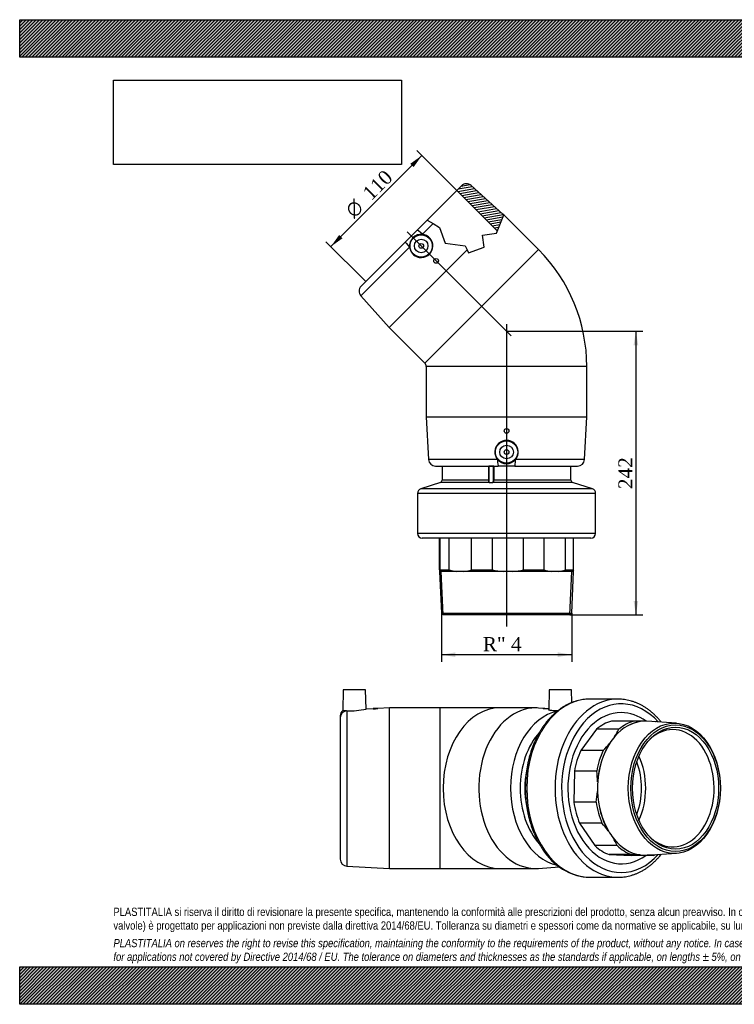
# Model space of a CAD drawing. Header units: millimetres. Extents: x 0 to 1188, y 0 to 840.
# Tile 1 of 2: x 0 to 610, y 0 to 840. Entities that reach past the tile are written whole.
import ezdxf
from ezdxf.enums import TextEntityAlignment as Align
from ezdxf.lldxf.tags import DXFTag

# ---------------------------------------------------------------- set-up
doc = ezdxf.new("R2010")
doc.units = ezdxf.units.MM
doc.header["$LTSCALE"] = 4
for name, color, linetype in [('Default', 7, 'Continuous'), ('DV3_Default', 7, 'Continuous'), ('GE4P110C', 7, 'Continuous'), ('IOM110C', 7, 'Continuous'), ('PARTE_PE_110', 7, 'Continuous')]:
    doc.layers.add(name, color=color, linetype=linetype)
doc.styles.add('SEACAD_Solid_Edge_ANSI1_Symbols', font='semeca1.ttf')
doc.styles.add('SEACAD_Times_New_Roman', font='times.ttf')
tags = doc.linetypes.add('CENTER2', pattern=[28.575, 19.05, -3.175, 3.175, -3.175]).pattern_tags.tags
tags[10:11] = [DXFTag(74, 4), DXFTag(75, 0), DXFTag(340, '0'), DXFTag(46, 0.0), DXFTag(50, 0.0), DXFTag(44, 0.0), DXFTag(45, 0.0)]
tags[8:9] = [DXFTag(74, 4), DXFTag(75, 0), DXFTag(340, '0'), DXFTag(46, 0.0), DXFTag(50, 0.0), DXFTag(44, 0.0), DXFTag(45, 0.0)]
tags[6:7] = [DXFTag(74, 4), DXFTag(75, 0), DXFTag(340, '0'), DXFTag(46, 0.0), DXFTag(50, 0.0), DXFTag(44, 0.0), DXFTag(45, 0.0)]
tags[4:5] = [DXFTag(74, 4), DXFTag(75, 0), DXFTag(340, '0'), DXFTag(46, 0.0), DXFTag(50, 0.0), DXFTag(44, 0.0), DXFTag(45, 0.0)]
doc.dimstyles.new('ANSImm', dxfattribs={"dimtxt": 12, "dimasz": 12, "dimexe": 6, "dimexo": 0, "dimgap": 3, "dimtad": 1, "dimdsep": 46, "dimtxsty": 'SEACAD_Times_New_Roman', "dimblk1": '_SE_FILLED', "dimblk2": '_SE_FILLED', "dimsah": 1, "dimcen": 6, "dimazin": 0, "dimtfac": 0.85, "dimtdec": 3, "dimtofl": 0, "dimtmove": 0, "dimatfit": 3, "dimfxl": 1, "dimarcsym": 0})
picture_1 = doc.add_image_def('image1.jpg', size_in_pixel=(4302, 1260))

# ---------------------------------------------------------------- blocks, each defined once
blk = doc.blocks.new('SE')
at = {"layer": 'GE4P110C', "color": 7, "linetype": 'Continuous'}
for p, q in [((276.16, 268.36), (275.69, 250.72)), ((295.16, 268.36), (276.16, 268.36)), ((295.59, 251.78), (295.16, 268.36)), ((451.99, 268.36), (451.54, 251.26)), ((470.99, 268.36), (451.99, 268.36)), ((471.27, 257.42), (470.99, 268.36)), ((301.68, 252.11), (295.56, 251.79)), ((305.66, 252.36), (301.66, 252.36)), ((301.66, 252.36), (301.66, 252.11)), ((315.66, 252.86), (305.63, 252.32)), ((305.66, 252.32), (305.66, 252.36)), ((315.66, 115.86), (315.66, 252.86)), ((358.66, 252.86), (315.66, 252.86)), ((358.66, 252.86), (358.66, 115.86)), ((409.87, 252.86), (358.66, 252.86)), ((440.27, 252.86), (409.87, 252.86)), ((448.16, 252.36), (442.87, 252.76)), ((446.76, 252.36), (450.76, 252.36)), ((446.76, 252.36), (446.76, 252.28)), ((450.76, 252.13), (450.76, 252.36)), ((451.56, 252.1), (450.76, 252.16)), ((273.66, 246.22), (273.66, 244.52)), ((273.66, 244.52), (273.66, 123.8)), ((279.34, 250.47), (279.34, 117.81)), ((279.34, 117.81), (315.66, 115.86)), ((315.66, 115.86), (358.66, 115.86)), ((358.66, 115.86), (409.87, 115.86)), ((409.87, 115.86), (440.27, 115.86)), ((442.87, 115.96), (460.56, 117.3))]:
    blk.add_line(p, q, dxfattribs=at)
for centre, radius, start, end in [((300.01, 320.24), 68.15, 271.38236, 274.75061), ((282.13, 317.01), 66.6, 264.45757, 267.59761), ((282.05, 317.83), 67.42, 267.69129, 281.58469), ((279.66, 123.8), 6, 180, 266.93351)]:
    blk.add_arc(centre, radius, start, end, dxfattribs=at)
for centre, major_axis, ratio, start_param, end_param in [((409.87, 184.36), (0, -68.5), 0.707107, 3.141593, 6.283185), ((440.27, 184.36), (0, 68.5), 0.707107, 0, 3.19519), ((440.27, 184.36), (0, 68.5), 0.707107, 6.229588, 6.283185), ((279.66, 246.21), (6, 0), 0.999969, 2.288282, 3.141651), ((279.66, 244.52), (-6, 0), 0.99327, 4.765909, 6.283185), ((465.96, 184.36), (0, 66.55), 0.707107, 0.150882, 2.988601), ((469.97, 184.36), (0, 60.56), 0.707107, 0.660446, 2.479881), ((469.97, 184.36), (0, 55), 0.707107, 1.297292, 1.849826)]:
    blk.add_ellipse(centre, major_axis=major_axis, ratio=ratio, start_param=start_param, end_param=end_param, dxfattribs=at)
for points, knots in [([(450.76, 252.13), (450.76, 252.12), (450.54, 252.11), (449.8, 252.11), (449.28, 252.12), (448.23, 252.14), (447.71, 252.16), (446.97, 252.22), (446.76, 252.25), (446.76, 252.28)], [0, 0, 0, 0, 0.125, 0.125, 0.25, 0.25, 0.375, 0.375, 0.4993894, 0.4993894, 0.4993894, 0.4993894]), ([(459.24, 250.43), (457.82, 250.4), (456.49, 250.4), (453.88, 250.52), (452.73, 250.68), (451.8, 250.98), (451.61, 251.09), (451.55, 251.22), (451.54, 251.24), (451.54, 251.26)], [0.0283472, 0.0283472, 0.0283472, 0.0283472, 0.125, 0.125, 0.25, 0.25, 0.3125, 0.3125, 0.3263173, 0.3263173, 0.3263173, 0.3263173])]:
    blk.add_open_spline(points, degree=3, knots=knots, dxfattribs=at)
at = {"layer": 'IOM110C', "color": 7, "linetype": 'Continuous'}
for p, q in [((524.16, 241.65), (505.07, 241.65)), ((531.6, 241.44), (531.5, 241.44)), ((560.43, 239.91), (535.38, 241.46)), ((492.34, 234.67), (478.89, 216.48)), ((511.44, 234.67), (492.34, 234.67)), ((507.78, 228.43), (507.88, 228.43)), ((503.65, 222.71), (503.55, 222.71)), ((497.98, 216.48), (478.89, 216.48)), ((473.38, 198.82), (472.95, 172.5)), ((492.47, 198.82), (473.38, 198.82)), ((493.28, 189.79), (493.38, 189.79)), ((493.25, 181.52), (493.15, 181.52)), ((492.05, 172.5), (472.95, 172.5)), ((477.89, 154.5), (490.75, 135.47)), ((496.98, 154.5), (477.89, 154.5)), ((502.35, 147.97), (502.45, 147.97)), ((509.84, 135.47), (490.75, 135.47)), ((506.49, 141.99), (506.39, 141.99)), ((503.24, 127.68), (521.85, 127.08)), ((522.33, 127.68), (503.24, 127.68)), ((540.94, 127.08), (521.85, 127.08)), ((529.67, 127.47), (529.77, 127.47)), ((535.38, 127.27), (560.43, 128.81))]:
    blk.add_line(p, q, dxfattribs=at)
for centre, radius, start, end in [((472.67, -1731.82), 1974.14, 88.29249, 88.50543), ((456.24, 262.87), 61.99, 326.24941, 332.93522), ((428.62, 284.03), 96.82, 315.75787, 320.70625), ((408.7, 186.75), 84.63, 2.06023, 8.1956), ((407.89, 187.33), 85.45, 350.00293, 356.10013), ((426.04, 90.72), 95.4, 36.88301, 41.95703), ((452.43, 109.25), 63.12, 24.54314, 31.24863), ((470.81, -1846.76), 1975.11, 88.29254, 88.50538), ((508.02, -672.21), 799.97, 87.64157, 88.02458)]:
    blk.add_arc(centre, radius, start, end, dxfattribs=at)
for centre, major_axis, start_param, end_param in [((513.46, 184.36), (0, 64.5), 0, 3.619132), ((513.46, 184.36), (0, 64.5), 5.800532, 6.283185), ((513.46, 184.36), (0, 58.5), 0.204225, 0.535739), ((533.51, 184.36), (0, 57.15), 0.049751, 0.690212), ((533.61, 184.36), (0, 57.15), 0.049751, 0.690212), ((532.55, 184.36), (0, 58.5), 0.204225, 0.535739), ((533.61, 184.36), (0, -57.15), 3.097918, 3.191343), ((532.55, 184.36), (0, 58.5), -0.253619, -0.24966), ((533.61, 184.36), (0, 57.15), 0.690212, 0.835149), ((557.33, 184.36), (0, 50), 0, 0.588174), ((557.33, 184.36), (0, 50), 2.553419, 6.283185), ((533.51, 184.36), (0, 57.15), 0.835149, 1.475611), ((533.61, 184.36), (0, 57.15), 0.835149, 1.475611), ((513.46, 184.36), (0, 58.5), 0.989623, 1.321137), ((532.55, 184.36), (0, 58.5), 0.989623, 1.321137), ((533.61, 184.36), (0, 57.15), 1.475611, 1.620547), ((533.51, 184.36), (0, -57.15), 4.76214, 5.402601), ((533.61, 184.36), (0, -57.15), 4.76214, 5.402601), ((513.46, 184.36), (0, -58.5), 4.916614, 5.248127), ((532.55, 184.36), (0, -58.5), 4.916614, 5.248127), ((533.61, 184.36), (0, -57.15), -0.880584, -0.735648), ((513.46, 184.36), (0, -58.5), 5.702012, 6.033526), ((533.51, 184.36), (0, -57.15), 5.547538, 6.188), ((533.61, 184.36), (0, -57.15), 5.547538, 6.188), ((532.55, 184.36), (0, -58.5), 5.702012, 6.033526), ((533.61, 184.36), (0, 57.15), 3.046407, 3.185267), ((532.55, 184.36), (0, -58.5), 0.204225, 0.253619)]:
    blk.add_ellipse(centre, major_axis=major_axis, ratio=0.707107, start_param=start_param, end_param=end_param, dxfattribs=at)
for centre, major_axis in [((558.72, 184.36), (0, 55.6)), ((559.78, 184.36), (0, 54.03)), ((559.78, 184.36), (0, -52))]:
    blk.add_ellipse(centre, major_axis=major_axis, ratio=0.707107, dxfattribs=at)
at = {"layer": 'PARTE_PE_110', "color": 7, "linetype": 'Continuous'}
for p, q in [((510.63, 260.36), (486.45, 260.36)), ((486.45, 108.36), (510.63, 108.36))]:
    blk.add_line(p, q, dxfattribs=at)
blk.add_arc((488.62, 157.56), 49.23, 210.76648, 267.51023, dxfattribs=at)
for centre, major_axis, start_param, end_param in [((513.46, 184.36), (0, -72), 2.473036, 6.283185), ((486.45, 184.36), (0, -76), 3.141593, 6.283185), ((510.63, 184.36), (0, 76), 0, 3.142263), ((510.63, 184.36), (0, 76), 6.280819, 6.283185), ((513.46, 184.36), (0, 64.5), 0, 3.619132), ((513.46, 184.36), (0, 64.5), 5.800532, 6.283185), ((498.96, 184.36), (0, 50), 4.132054, 5.292724), ((498.96, 184.36), (0, 45), 4.19241, 5.232368), ((513.46, 184.36), (0, -72), 0, 0.668556)]:
    blk.add_ellipse(centre, major_axis=major_axis, ratio=0.707107, start_param=start_param, end_param=end_param, dxfattribs=at)
for points, knots in [([(486.51, 260.35), (486.21, 260.35), (485.17, 260.37), (483.18, 260.25), (480.71, 259.98), (478.24, 259.54), (475.79, 258.95), (473.36, 258.21), (470.95, 257.32), (468.58, 256.28), (466.24, 255.09), (463.94, 253.76), (461.69, 252.28), (459.49, 250.66), (457.34, 248.91), (455.26, 247.02), (453.24, 245), (451.28, 242.86), (449.4, 240.59), (447.6, 238.21), (445.88, 235.72), (444.24, 233.12), (442.69, 230.42), (441.23, 227.63), (439.86, 224.75), (438.59, 221.78), (437.42, 218.74), (436.35, 215.64), (435.38, 212.46), (434.52, 209.24), (433.77, 205.96), (433.12, 202.63), (432.58, 199.27), (432.15, 195.89), (431.83, 192.47), (431.62, 189.04), (431.52, 185.61), (431.54, 182.17), (431.67, 178.73), (431.91, 175.3), (432.26, 171.9), (432.72, 168.51), (433.29, 165.16), (433.96, 161.85), (434.75, 158.59), (435.64, 155.37), (436.64, 152.21), (437.74, 149.12), (438.94, 146.1), (440.24, 143.16), (441.63, 140.3), (443.11, 137.54), (444.7, 134.84), (445.73, 133.28), (446.32, 132.38)], [0.0004911, 0.0004911, 0.0004911, 0.0004911, 0.006869, 0.0259398, 0.0450103, 0.0640897, 0.0831872, 0.102311, 0.121468, 0.1406633, 0.1599004, 0.179181, 0.1985051, 0.2178713, 0.237277, 0.2567186, 0.2761921, 0.2956932, 0.3152173, 0.3347603, 0.3543182, 0.3738874, 0.3934648, 0.4130477, 0.432634, 0.4522218, 0.4718095, 0.4913961, 0.510981, 0.5305638, 0.5501445, 0.5697229, 0.5892994, 0.6088741, 0.6284475, 0.64802, 0.6675921, 0.6871643, 0.7067372, 0.7263112, 0.7458868, 0.7654646, 0.7850451, 0.8046286, 0.8242157, 0.8438064, 0.8634011, 0.8829996, 0.9026018, 0.9222072, 0.9418151, 0.9614244, 0.9810333, 1, 1, 1, 1]), ([(547.54, 240.72), (547.25, 241.09), (546.33, 242.22), (544.73, 244.04), (542.74, 246.13), (540.67, 248.09), (538.54, 249.91), (536.35, 251.6), (534.11, 253.14), (531.81, 254.55), (529.48, 255.81), (527.11, 256.91), (524.7, 257.87), (522.27, 258.68), (519.81, 259.33), (517.33, 259.82), (514.87, 260.16), (512.62, 260.34), (511.35, 260.34), (510.77, 260.34)], [0.7682609, 0.7682609, 0.7682609, 0.7682609, 0.7752198, 0.7897666, 0.8043014, 0.8188211, 0.8333221, 0.8478008, 0.8622539, 0.8766781, 0.8910708, 0.9054301, 0.9197553, 0.9340468, 0.9483061, 0.9625365, 0.9767424, 0.9909292, 1, 1, 1, 1]), ([(510.67, 108.38), (511.16, 108.38), (512.36, 108.37), (514.52, 108.53), (516.99, 108.84), (519.46, 109.32), (521.9, 109.94), (524.33, 110.72), (526.73, 111.65), (529.09, 112.73), (531.42, 113.95), (533.7, 115.32), (535.94, 116.83), (538.13, 118.49), (540.26, 120.28), (542.33, 122.2), (544.34, 124.25), (546.07, 126.2), (547.12, 127.48), (547.54, 128.01)], [0, 0, 0, 0, 0.0076735, 0.0218419, 0.0360115, 0.0501894, 0.0643824, 0.0785963, 0.0928359, 0.1071048, 0.1214052, 0.135738, 0.1501029, 0.1644988, 0.1789233, 0.1933739, 0.2078473, 0.2223403, 0.2322992, 0.2322992, 0.2322992, 0.2322992])]:
    blk.add_open_spline(points, degree=3, knots=knots, dxfattribs=at)
blk = doc.blocks.new('SE2')
at = {"layer": 'GE4P110C', "linetype": 'Continuous'}
h = blk.add_hatch(dxfattribs=at)
h.set_pattern_fill('LINE', scale=0.62992, angle=10, style=0)
edge = h.paths.add_edge_path()
edge.add_line((377.02, 698.3), (373.09, 694.37))
edge.add_line((373.09, 694.37), (407.63, 659.83))
edge.add_line((407.63, 659.83), (413.1, 673.45))
edge.add_line((413.1, 673.45), (412.33, 674.22))
edge.add_line((412.33, 674.22), (385.28, 698.53))
edge.add_arc((381.27, 694.06), 6, 48.06649, 135)
at = {"layer": 'DV3_Default', "color": 7, "linetype": 'CENTER2'}
for p, q in [((330.64, 659.04), (419.38, 570.3)), ((415.52, 580.23), (415.52, 322.29))]:
    blk.add_line(p, q, dxfattribs=at)
at = {"layer": 'GE4P110C', "color": 7, "linetype": 'Continuous'}
for p, q in [((377.02, 698.3), (373.09, 694.37)), ((412.33, 674.22), (385.28, 698.53)), ((347.82, 669.1), (373.09, 694.37)), ((407.63, 659.83), (373.09, 694.37)), ((406.85, 657.9), (413.1, 673.45)), ((413.1, 673.45), (412.33, 674.22)), ((442.74, 643.81), (413.1, 673.45)), ((339.16, 660.44), (347.82, 669.1)), ((352.79, 666.04), (343.67, 656.91)), ((347.82, 669.1), (352.79, 666.04)), ((352.79, 666.04), (358.29, 662.65)), ((329.24, 650.52), (339.16, 660.44)), ((358.29, 662.65), (363.24, 649.47)), ((394.88, 656.06), (406.85, 657.9)), ((396.42, 646.01), (394.88, 656.06)), ((329.24, 650.52), (291.37, 612.66)), ((363.24, 649.47), (380.24, 647.01)), ((380.24, 647.01), (381.85, 643.73)), ((291.15, 604.4), (332.76, 646.01)), ((381.85, 643.73), (315.46, 577.34)), ((345.87, 546.94), (442.74, 643.81)), ((381.85, 643.73), (383.17, 641.03)), ((383.17, 641.03), (396.42, 646.01)), ((291.15, 604.4), (315.46, 577.34)), ((315.46, 577.34), (345.87, 546.94)), ((484.02, 544.16), (347.02, 544.16)), ((347.02, 544.16), (347.02, 501.16)), ((484.02, 501.16), (484.02, 544.16)), ((347.02, 501.16), (484.02, 501.16)), ((347.02, 501.16), (348.96, 464.84)), ((482.07, 464.84), (484.02, 501.16)), ((407.81, 464.84), (348.96, 464.84)), ((482.07, 464.84), (423.22, 464.84)), ((354.95, 459.16), (408.5, 459.16)), ((422.53, 459.16), (408.5, 459.16)), ((422.53, 459.16), (476.08, 459.16))]:
    blk.add_line(p, q, dxfattribs=at)
for centre, radius in [((342.68, 646.99), 9.5), ((342.68, 646.99), 5.8), ((342.68, 646.99), 2), ((355.41, 634.27), 2), ((415.52, 489.16), 2), ((415.52, 471.16), 9.5), ((415.52, 471.16), 5.8), ((415.52, 471.16), 2)]:
    blk.add_circle(centre, radius, dxfattribs=at)
for centre, radius, start, end in [((381.27, 694.06), 6, 48.06649, 135), ((342.7, 646.98), 9.98, 84.43145, 185.56855), ((342.67, 647.01), 9.95, 185.7455, 84.2545), ((343.09, 544.16), 140.93, 0, 45), ((295.62, 608.41), 6, 135, 221.93351), ((343.09, 544.16), 3.93, 0, 45), ((415.52, 471.14), 9.95, 320.7455, 219.2545), ((354.95, 465.16), 6, 183.06649, 270), ((415.52, 471.18), 9.98, 219.43145, 320.56855), ((476.08, 465.16), 6, 270, 356.93351)]:
    blk.add_arc(centre, radius, start, end, dxfattribs=at)
for centre, major_axis, start_param, end_param in [((343.4, 656.2), (4.24, -4.24), 1.624317, 3.141593), ((333.48, 646.28), (-4.24, 4.24), 0, 1.517276), ((408.5, 465.16), (0, 6), 1.624317, 3.141593), ((422.53, 465.16), (0, -6), 0, 1.517276)]:
    blk.add_ellipse(centre, major_axis=major_axis, ratio=0.11582, start_param=start_param, end_param=end_param, dxfattribs=at)
at = {"layer": 'IOM110C', "color": 7, "linetype": 'Continuous'}
for p, q in [((358.23, 370.66), (358.23, 397.66)), ((358.83, 370.66), (358.83, 397.66)), ((366.62, 370.66), (366.62, 397.66)), ((385.65, 370.66), (385.65, 397.66)), ((403.65, 370.66), (403.65, 397.66)), ((429.97, 370.66), (429.97, 397.66)), ((447.63, 370.66), (447.63, 397.66)), ((465.82, 370.66), (465.82, 397.66)), ((472.8, 370.66), (472.8, 397.66)), ((358.83, 370.66), (366.62, 370.66)), ((385.65, 370.66), (403.65, 370.66)), ((429.97, 370.66), (447.63, 370.66)), ((465.82, 370.66), (472.8, 370.66)), ((358.62, 369.16), (358.37, 369.16)), ((358.37, 369.16), (359.92, 333.66)), ((358.44, 369.16), (358.44, 369.31)), ((373.15, 369.31), (358.62, 369.31)), ((358.62, 369.31), (358.62, 369.16)), ((373.15, 369.16), (358.62, 369.16)), ((361.46, 332.18), (359.85, 369.16)), ((373.15, 369.16), (373.15, 369.31)), ((379.13, 369.16), (373.15, 369.16)), ((412.67, 369.31), (379.13, 369.31)), ((379.13, 369.31), (379.13, 369.16)), ((412.67, 369.16), (379.13, 369.16)), ((412.67, 369.16), (412.67, 369.31)), ((420.95, 369.16), (412.67, 369.16)), ((453.87, 369.31), (420.95, 369.31)), ((420.95, 369.31), (420.95, 369.16)), ((453.87, 369.16), (420.95, 369.16)), ((453.87, 369.16), (453.87, 369.31)), ((459.59, 369.16), (453.87, 369.16)), ((472.6, 369.31), (459.59, 369.31)), ((459.59, 369.31), (459.59, 369.16)), ((472.6, 369.16), (459.59, 369.16)), ((469.57, 332.18), (471.19, 369.16)), ((471.12, 333.66), (472.67, 369.16)), ((472.6, 369.16), (472.6, 369.31)), ((472.6, 369.16), (472.67, 369.16)), ((359.92, 333.66), (471.12, 333.66)), ((359.92, 333.66), (361.48, 332.16)), ((469.55, 332.16), (361.48, 332.16)), ((469.55, 332.16), (471.12, 333.66))]:
    blk.add_line(p, q, dxfattribs=at)
for centre, radius, start, end in [((366.74, 371.26), 8.53, 184.0409, 193.22789), ((350.32, 371.26), 8.53, 346.77564, 355.95557), ((376.56, 402.26), 33.12, 252.53746, 264.08242), ((375.71, 402.26), 33.12, 275.91757, 287.46256), ((417.19, 430.29), 61.14, 257.21155, 265.76826), ((416.43, 430.32), 61.17, 274.23373, 282.78646), ((457.16, 399.57), 30.44, 251.76703, 263.79765), ((456.3, 399.57), 30.44, 276.20234, 288.23298), ((464.3, 371.26), 8.53, 346.77211, 355.9591)]:
    blk.add_arc(centre, radius, start, end, dxfattribs=at)
at = {"layer": 'PARTE_PE_110', "color": 7, "linetype": 'Continuous'}
for p, q in [((360.52, 459.16), (360.52, 447.16)), ((400.5, 459.06), (400.47, 459.06)), ((400.47, 447.16), (400.47, 459.06)), ((404.42, 459.06), (400.5, 459.06)), ((400.5, 459.06), (400.5, 446)), ((404.42, 447.16), (404.42, 459.06)), ((404.54, 459.06), (404.42, 459.06)), ((404.54, 459.06), (404.54, 447.16)), ((470.52, 447.16), (470.52, 459.16)), ((359.15, 445.26), (342.26, 439.66)), ((400.67, 445.26), (359.15, 445.26)), ((400.47, 447.16), (360.52, 447.16)), ((400.5, 447.16), (400.47, 447.16)), ((471.89, 445.26), (403.68, 445.26)), ((404.54, 447.16), (404.42, 447.16)), ((470.52, 447.16), (404.54, 447.16)), ((488.78, 439.66), (471.89, 445.26)), ((488.78, 439.66), (342.26, 439.66)), ((491.52, 435.87), (339.52, 435.87)), ((339.52, 435.87), (339.52, 401.66)), ((491.52, 401.66), (491.52, 435.87)), ((491.52, 401.66), (339.52, 401.66)), ((487.52, 397.66), (343.52, 397.66))]:
    blk.add_line(p, q, dxfattribs=at)
for centre, radius, start, end in [((400.66, 459.07), 0.196, 150.05933, 181.04041), ((400.6, 459.06), 0.1, 90, 180), ((404.32, 459.06), 0.1, 0.1608, 90.22098), ((404.34, 459.06), 0.198, 359.46942, 29.88425), ((358.52, 447.16), 2, 288.34961, 0), ((402.17, 450.36), 5.32, 253.5523, 286.4477), ((402.18, 449.88), 4.74, 252.40174, 287.59826), ((472.52, 447.16), 2, 180, 251.65039), ((343.52, 435.87), 4, 108.34961, 180), ((487.52, 435.87), 4, 0, 71.65039), ((343.52, 401.66), 4, 180, 270), ((487.52, 401.66), 4, 270, 360)]:
    blk.add_arc(centre, radius, start, end, dxfattribs=at)
for centre, major_axis, ratio, start_param, end_param in [((400.66, 445.36), (-0.0445, -0.0896), 0.852922, 0.620877, 1.971172), ((403.67, 445.36), (0.0276, -0.0961), 0.542079, 4.557885, 5.90818)]:
    blk.add_ellipse(centre, major_axis=major_axis, ratio=ratio, start_param=start_param, end_param=end_param, dxfattribs=at)
for points, knots in [([(400.67, 445.26), (400.47, 445.37), (400.42, 445.6), (400.43, 446.29), (400.47, 446.72), (400.47, 447.16)], [0, 0, 0, 0, 0.5, 0.5, 1, 1, 1, 1]), ([(403.61, 445.36), (403.78, 445.41), (403.92, 445.49), (404.14, 445.71), (404.22, 445.85), (404.39, 446.34), (404.42, 446.75), (404.42, 447.16)], [0, 0, 0, 0, 0.25, 0.25, 0.5, 0.5, 1, 1, 1, 1]), ([(404.54, 447.16), (404.54, 446.72), (404.5, 446.28), (404.26, 445.6), (404.03, 445.37), (403.68, 445.26)], [0, 0, 0, 0, 0.5, 0.5, 1, 1, 1, 1])]:
    blk.add_open_spline(points, degree=3, knots=knots, dxfattribs=at)
for points in [[(400.5, 446), (400.5, 445.94), (400.5, 445.89), (400.51, 445.84)], [(400.51, 445.84), (400.52, 445.6), (400.59, 445.44), (400.75, 445.36)]]:
    blk.add_open_spline(points, degree=3, dxfattribs=at)
blk = doc.blocks.new('GDimGGroup')
at = {"layer": 'Default', "linetype": 'Continuous'}
for points in [[(333.4, 717.09), (336.23, 714.26), (343.3, 724.16)], [(272.59, 656.28), (265.52, 646.38), (275.42, 653.45)]]:
    blk.add_hatch(color=7, dxfattribs=at).paths.add_polyline_path(points)
at = {"layer": 'Default', "color": 7, "linetype": 'Continuous'}
for p, q in [((343.3, 724.16), (265.52, 646.38)), ((373.09, 694.37), (339.06, 728.4)), ((295.31, 616.59), (261.28, 650.62))]:
    blk.add_line(p, q, dxfattribs=at)
for s, style, p in [('110', 'SEACAD_Times_New_Roman', (291.54, 693.61)), ('O', 'SEACAD_Solid_Edge_ANSI1_Symbols', (276.77, 678.84))]:
    blk.add_text(s, height=12, rotation=45, dxfattribs=dict(at, style=style)).set_placement(p, align=Align.TOP_LEFT)
blk = doc.blocks.new('GDimGGroup1')
at = {"layer": 'Default', "linetype": 'Continuous'}
for points in [[(371.92, 296.27), (371.92, 300.27), (359.92, 298.27)], [(459.12, 296.27), (471.12, 298.27), (459.12, 300.27)]]:
    blk.add_hatch(color=7, dxfattribs=at).paths.add_polyline_path(points)
at = {"layer": 'Default', "color": 7, "linetype": 'Continuous'}
for p, q in [((359.92, 333.66), (359.92, 292.27)), ((471.12, 333.66), (471.12, 292.27)), ((471.12, 298.27), (359.92, 298.27))]:
    blk.add_line(p, q, dxfattribs=at)
at = {"layer": 'Default', "color": 7, "linetype": 'Continuous', "style": 'SEACAD_Times_New_Roman'}
blk.add_text('R" 4', height=12, dxfattribs=at).set_placement((395.25, 313.27), align=Align.TOP_LEFT)
blk = doc.blocks.new('DMBLK57')
at = {"layer": 'Default', "linetype": 'Continuous'}
for points in [[(527.93, 562.16), (525.93, 574.16), (523.93, 562.16)], [(527.93, 344.16), (523.93, 344.16), (525.93, 332.16)]]:
    blk.add_hatch(color=7, dxfattribs=at).paths.add_polyline_path(points)
at = {"layer": 'Default', "color": 7, "linetype": 'Continuous'}
for p, q in [((415.52, 574.16), (531.93, 574.16)), ((525.93, 574.16), (525.93, 332.16)), ((469.55, 332.16), (531.93, 332.16))]:
    blk.add_line(p, q, dxfattribs=at)
at = {"layer": 'Default', "color": 7, "linetype": 'Continuous', "style": 'SEACAD_Times_New_Roman'}
blk.add_text('242', height=12, rotation=90, dxfattribs=at).set_placement((510.93, 439.51), align=Align.TOP_LEFT)
blk = doc.blocks.new('_SE_FILLED')
at = {"color": 0}
blk.add_line((0, 0), (-1, 0), dxfattribs=at)
blk.add_solid([(0, 0), (-1, -0.1665), (-1, 0.1665), (0, 0)], dxfattribs=at)

msp = doc.modelspace()

# ---------------------------------------------------------------- hatches: boundary and pattern name
at = {"layer": 'Default', "linetype": 'Continuous'}
h = msp.add_hatch(dxfattribs=at)
h.set_pattern_fill('LINE', scale=0.629921, angle=45, style=0)
h.paths.add_polyline_path([(1188, 808), (1188, 840), (0, 840), (0, 808)])
for points in [[(1188, 808), (1188, 840), (0, 840), (0, 808)], [(1188, 0), (1188, 32), (0, 32), (0, 0)]]:
    msp.add_hatch(color=7, dxfattribs=at).paths.add_polyline_path(points)
h = msp.add_hatch(dxfattribs=at)
h.set_pattern_fill('LINE', scale=0.629921, angle=45, style=0)
h.paths.add_polyline_path([(1188, 0), (1188, 32), (0, 32), (0, 0)])

# ---------------------------------------------------------------- linework, layer by layer
at = {"layer": 'Default', "color": 7, "linetype": 'Continuous'}
for p, q in [((0, 840), (1188, 840)), ((0, 808), (0, 840)), ((1188, 808), (0, 808)), ((0, 32), (1188, 32)), ((0, 0), (0, 32)), ((1188, 0), (0, 0))]:
    msp.add_line(p, q, dxfattribs=at)

# ---------------------------------------------------------------- block references
at = {"layer": 'Default'}
for name in ['GDimGGroup', 'SE2', 'GDimGGroup1', 'SE']:
    msp.add_blockref(name, (0, 0), dxfattribs=at)

# ---------------------------------------------------------------- texts
at = {"layer": 'Default', "insert": (80, 82.409), "char_height": 7, "width": 1028, "attachment_point": 1}
msp.add_mtext("{\\fArial Narrow|b0||i0||c0|p34;\\C7;\\H7.;\\W1.;PLASTITALIA si riserva il diritto di revisionare la presente specifica, mantenendo la conformità alle prescrizioni del prodotto, senza alcun preavviso. In caso di assegnazione d'ordine si riserva di compiere una più dettagliata analisi tecnico/qualitativa. Il presente prodotto (ad esclusione delle \\P}{\\fArial Narrow|b0||i0||c0|p34;\\C7;\\H7.;\\W1.;valvole) è progettato per applicazioni non previste dalla direttiva 2014/68/EU. Tolleranza su diametri e spessori come da normative se applicabile, su lunghezze ±5%, su angoli ±2°, se non diversamente specificato.\\P}{\\fArial Narrow|b0||i0||c0|p34;\\C7;\\H2.;\\W1.;   \\P}{\\fArial Narrow|b0||i1||c0|p34;\\C7;\\H7.;\\W1.;PLASTITALIA on reserves the right to revise this specification, maintaining the conformity to the requirements of the product, without any notice. In case of assignation of order on will reserve to make a more detailed analysis technical/qualitative. This product (excluding valves) is designed \\P}{\\fArial Narrow|b0||i1||c0|p34;\\C7;\\H7.;\\W1.;for applications not covered by Directive 2014/68 / EU. The tolerance on diameters and thicknesses as the standards if applicable, on lengths ± 5%, on angles ± 2 °, unless otherwise indicated.\\P}", dxfattribs=at)

# ---------------------------------------------------------------- dimensions: what is measured, and where the dimension line sits
at = {"layer": 'Default', "color": 7, "linetype": 'Continuous'}
dim = msp.add_linear_dim(base=(548.987, 349.9), p1=(415.516, 574.163), p2=(469.551, 332.163), angle=90, text='\\A1;<>', dimstyle='ANSImm', dxfattribs=at)
dim.commit()
dim.dimension.update_dxf_attribs({"geometry": 'DMBLK57', "text_midpoint": (525.93, 453.163), "dimtype": 160})

# ---------------------------------------------------------------- pictures from other files: only their frames are drawn
image = msp.add_image(picture_1, insert=(80, 716.413), size_in_units=(245.829, 72))
image.dxf.flags = 7

doc.saveas('drawing.dxf')
